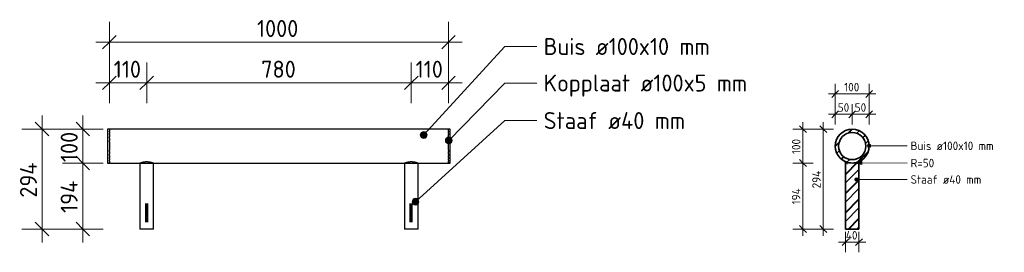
# Model space of a CAD drawing. Header units: millimetres. Extents: x -236366 to -208453, y -103 to 146229.
# Tile 1 of 10: x -223917 to -221014, y -103 to 582. Entities that reach past the tile are written whole.
import ezdxf

# ---------------------------------------------------------------- set-up
doc = ezdxf.new("R2010")
doc.units = ezdxf.units.MM
for name, color, linetype, lineweight in [('N-CO-BC-BETONVORM-G', 50, 'Continuous', 25), ('N-CO-BC-BETONVORM-G-1', 50, 'Continuous', 35), ('N-CO-BC-BETONVORM-G-2', 50, 'Continuous', 18), ('N-CO-SC-STAALVORM-G', 10, 'Continuous', 25), ('N-CO-SC-STAALVORM-GD', 90, 'Continuous', 35), ('N-CO-SC-STAALVORM-GD-1', 90, 'Continuous', 18), ('X-XX-AL-CONSTRUCTIELIJN-G-1', 7, 'Continuous', 70), ('X-XX-AL-M', 7, 'Continuous', 18), ('X-XX-AL-M-10', 7, 'Continuous', 18), ('X-XX-AL-M-20', 7, 'Continuous', 18), ('X-XX-AL-T25-1', 7, 'Continuous', 13), ('X_XX_AL_DETAIL1_G', 7, 'Continuous', 13)]:
    doc.layers.add(name, color=color, linetype=linetype, lineweight=lineweight)
doc.styles.add('NLCS-ISO', font='NLCS-ISO.ttf', dxfattribs={"height": 25})
doc.styles.add('NLCS-ISO_1', font='NLCS-ISO.ttf', dxfattribs={"height": 50})
doc.dimstyles.new('2_5_NLCS_diagonal', dxfattribs={"dimscale": 304.8, "dimtxt": 25.068874, "dimasz": 0.065617, "dimexe": 0.098425, "dimexo": 0.0625, "dimgap": 0, "dimtad": 1, "dimdec": 0, "dimzin": 0, "dimdsep": 46, "dimtxsty": 'NLCS-ISO', "dimblk1": 'OBLIQUE', "dimblk2": 'OBLIQUE', "dimsah": 1, "dimcen": 0.09, "dimdle": 0.065617, "dimazin": 0, "dimtfac": 1, "dimtdec": 4, "dimtix": 1, "dimtmove": 0, "dimatfit": 3, "dimfxl": 0.098425, "dimfxlon": 1, "dimtvp": 1, "dimtolj": 1, "dimtzin": 0, "dimarcsym": 2})
doc.dimstyles.new('2_5_NLCS_diagonal_1', dxfattribs={"dimscale": 304.8, "dimtxt": 50.137748, "dimasz": 0.131234, "dimexe": 0.19685, "dimexo": 0.0625, "dimgap": 0, "dimtad": 1, "dimdec": 0, "dimzin": 0, "dimdsep": 46, "dimtxsty": 'NLCS-ISO_1', "dimblk1": 'OBLIQUE', "dimblk2": 'OBLIQUE', "dimsah": 1, "dimcen": 0.09, "dimdle": 0.131234, "dimazin": 0, "dimtfac": 1, "dimtdec": 4, "dimtix": 1, "dimtmove": 0, "dimatfit": 3, "dimfxl": 0.19685, "dimfxlon": 1, "dimtvp": 1, "dimtolj": 1, "dimtzin": 0, "dimarcsym": 2})
pattern_1 = [(45, (-142948.175, -6500), (-28.28427, 28.28427), []), (45, (-142948.175, -6475.716), (-28.28427, 28.28427), []), (45, (-142948.175, -6474.716), (-28.28427, 28.28427), []), (45, (-142948.175, -6473.716), (-28.28427, 28.28427), [])]

# ---------------------------------------------------------------- blocks, each defined once
blk = doc.blocks.new('GM_Haalbuis_1000 - GM_Haalbuis_1000-3602095-Detail type 17 _6 x uitvoeren_')
at = {"layer": 'N-CO-SC-STAALVORM-G'}
for p, q in [((-231759.3, 260), (-231764.3, 260)), ((-231764.3, 260), (-231764.3, 210)), ((-231759.3, 260), (-231759.3, 258.5)), ((-230759.3, 260), (-231759.3, 260)), ((-231759.3, 257.4), (-231759.3, 258.3)), ((-231759.3, 257.4), (-231759.3, 254.2)), ((-231759.3, 251.8), (-231759.3, 254.2)), ((-231759.3, 251.8), (-231759.3, 247.1)), ((-231759.3, 243.7), (-231759.3, 247.1)), ((-231759.3, 243.7), (-231759.3, 237.6)), ((-231759.3, 233.6), (-231759.3, 237.6)), ((-231759.3, 233.6), (-231759.3, 226)), ((-230754.3, 260), (-230759.3, 260)), ((-230759.3, 258.5), (-230759.3, 260)), ((-230759.3, 258.3), (-230759.3, 257.4)), ((-230759.3, 254.2), (-230759.3, 257.4)), ((-230759.3, 254.2), (-230759.3, 251.8)), ((-230759.3, 247.1), (-230759.3, 251.8)), ((-230759.3, 247.1), (-230759.3, 243.7)), ((-230759.3, 237.6), (-230759.3, 243.7)), ((-230759.3, 237.6), (-230759.3, 233.6)), ((-230759.3, 226), (-230759.3, 233.6)), ((-230754.3, 210), (-230754.3, 260)), ((-231764.3, 210), (-231764.3, 160)), ((-231759.3, 222.2), (-231759.3, 226)), ((-231759.3, 222.2), (-231759.3, 210)), ((-231759.3, 210), (-231759.3, 197.9)), ((-230759.3, 226), (-230759.3, 222.2)), ((-230759.3, 210), (-230759.3, 222.2)), ((-230759.3, 197.9), (-230759.3, 210)), ((-230754.3, 160), (-230754.3, 210)), ((-231759.3, 194.1), (-231759.3, 197.9)), ((-231759.3, 194.1), (-231759.3, 186.5)), ((-231759.3, 182.5), (-231759.3, 186.5)), ((-231759.3, 182.5), (-231759.3, 176.4)), ((-231759.3, 173), (-231759.3, 176.4)), ((-230759.3, 197.9), (-230759.3, 194.1)), ((-230759.3, 186.5), (-230759.3, 194.1)), ((-230759.3, 186.5), (-230759.3, 182.5)), ((-230759.3, 176.4), (-230759.3, 182.5)), ((-230759.3, 176.4), (-230759.3, 173)), ((-231764.3, 160), (-231759.3, 160)), ((-231759.3, 173), (-231759.3, 168.3)), ((-231759.3, 165.9), (-231759.3, 168.3)), ((-231759.3, 165.9), (-231759.3, 162.7)), ((-231759.3, 161.8), (-231759.3, 162.7)), ((-231759.3, 161.6), (-231759.3, 160.1)), ((-231759.3, 160), (-230759.3, 160)), ((-231669.3, 160), (-231669.3, -34.3)), ((-231629.3, -34.3), (-231629.3, 160)), ((-230889.3, 160), (-230889.3, -34.3)), ((-230849.3, -34.3), (-230849.3, 160)), ((-230759.3, 168.3), (-230759.3, 173)), ((-230759.3, 168.3), (-230759.3, 165.9)), ((-230759.3, 162.7), (-230759.3, 165.9)), ((-230759.3, 162.7), (-230759.3, 161.8)), ((-230759.3, 160), (-230759.3, 161.6)), ((-230759.3, 160), (-230754.3, 160)), ((-231629.3, -34.3), (-231669.3, -34.3)), ((-230849.3, -34.3), (-230889.3, -34.3))]:
    blk.add_line(p, q, dxfattribs=at)
for points, knots in [([(-231669.3, 160.1), (-231669.3, 160.1), (-231669.1, 160.2), (-231668.6, 160.3), (-231668.1, 160.5), (-231667.4, 160.8), (-231666.6, 161.1), (-231665.8, 161.3), (-231665.2, 161.6), (-231664.8, 161.7), (-231664.6, 161.7)], [-0.9884505, -0.9884505, -0.9884505, -0.9884505, -0.9444444, -0.9166667, -0.8888889, -0.8611111, -0.8333333, -0.8055556, -0.7916667, -0.7777778, -0.7777778, -0.7777778, -0.7777778]), ([(-231664.6, 161.7), (-231664.4, 161.8), (-231664, 161.9), (-231663.2, 162.1), (-231662.2, 162.5), (-231661, 162.8), (-231660.1, 163), (-231659.3, 163.1), (-231658.6, 163.3), (-231657.5, 163.5), (-231656.2, 163.7), (-231654.5, 163.9), (-231652.8, 164.1), (-231651.1, 164.2), (-231649.3, 164.2), (-231647.5, 164.2), (-231645.8, 164.1), (-231644.1, 163.9), (-231642.4, 163.7), (-231641.1, 163.5), (-231640, 163.3), (-231639.3, 163.1), (-231638.5, 163), (-231637.6, 162.8), (-231636.4, 162.5), (-231635.4, 162.1), (-231634.6, 161.9), (-231634.2, 161.8), (-231634, 161.7)], [-0.7777778, -0.7777778, -0.7777778, -0.7777778, -0.7638889, -0.75, -0.7222222, -0.6944444, -0.6805556, -0.6666667, -0.6527778, -0.6388889, -0.6111111, -0.5833333, -0.5555556, -0.5277778, -0.5, -0.4722222, -0.4444444, -0.4166667, -0.3888889, -0.3611111, -0.3472222, -0.3333333, -0.3194444, -0.3055556, -0.2777778, -0.25, -0.2361111, -0.2222222, -0.2222222, -0.2222222, -0.2222222]), ([(-231634, 161.7), (-231633.8, 161.7), (-231633.4, 161.6), (-231632.8, 161.3), (-231632, 161.1), (-231631.2, 160.8), (-231630.5, 160.5), (-231630, 160.3), (-231629.5, 160.2), (-231629.3, 160.1), (-231629.3, 160.1)], [-0.2222222, -0.2222222, -0.2222222, -0.2222222, -0.2083333, -0.1944444, -0.1666667, -0.1388889, -0.1111111, -0.0833333, -0.0555556, -0.0115545, -0.0115545, -0.0115545, -0.0115545]), ([(-230889.3, 160.1), (-230889.3, 160.1), (-230889.1, 160.2), (-230888.6, 160.3), (-230888.1, 160.5), (-230887.4, 160.8), (-230886.6, 161.1), (-230885.8, 161.3), (-230885.2, 161.6), (-230884.8, 161.7), (-230884.6, 161.7)], [-0.9884505, -0.9884505, -0.9884505, -0.9884505, -0.9444444, -0.9166667, -0.8888889, -0.8611111, -0.8333333, -0.8055556, -0.7916667, -0.7777778, -0.7777778, -0.7777778, -0.7777778]), ([(-230884.6, 161.7), (-230884.4, 161.8), (-230884, 161.9), (-230883.2, 162.1), (-230882.2, 162.5), (-230881, 162.8), (-230880.1, 163), (-230879.3, 163.1), (-230878.6, 163.3), (-230877.5, 163.5), (-230876.2, 163.7), (-230874.5, 163.9), (-230872.8, 164.1), (-230871.1, 164.2), (-230869.3, 164.2), (-230867.5, 164.2), (-230865.8, 164.1), (-230864.1, 163.9), (-230862.4, 163.7), (-230861.1, 163.5), (-230860, 163.3), (-230859.3, 163.1), (-230858.5, 163), (-230857.6, 162.8), (-230856.4, 162.5), (-230855.4, 162.1), (-230854.6, 161.9), (-230854.2, 161.8), (-230854, 161.7)], [-0.7777778, -0.7777778, -0.7777778, -0.7777778, -0.7638889, -0.75, -0.7222222, -0.6944444, -0.6805556, -0.6666667, -0.6527778, -0.6388889, -0.6111111, -0.5833333, -0.5555556, -0.5277778, -0.5, -0.4722222, -0.4444444, -0.4166667, -0.3888889, -0.3611111, -0.3472222, -0.3333333, -0.3194444, -0.3055556, -0.2777778, -0.25, -0.2361111, -0.2222222, -0.2222222, -0.2222222, -0.2222222]), ([(-230854, 161.7), (-230853.8, 161.7), (-230853.4, 161.6), (-230852.8, 161.3), (-230852, 161.1), (-230851.2, 160.8), (-230850.5, 160.5), (-230850, 160.3), (-230849.5, 160.2), (-230849.3, 160.1), (-230849.3, 160.1)], [-0.2222222, -0.2222222, -0.2222222, -0.2222222, -0.2083333, -0.1944444, -0.1666667, -0.1388889, -0.1111111, -0.0833333, -0.0555556, -0.0115545, -0.0115545, -0.0115545, -0.0115545])]:
    blk.add_open_spline(points, degree=3, knots=knots, dxfattribs=at)
blk = doc.blocks.new('GM_Haalbuis_4000 - GM_Haalbuis_4000-3601514-Doorsnede haalbuis Copy 1')
at = {"layer": 'N-CO-BC-BETONVORM-G-2'}
h = blk.add_hatch(dxfattribs=at)
h.set_pattern_fill('ACO-STAAL', color=256, style=0, pattern_type=2)
h.set_pattern_definition(pattern_1)
h.paths.add_polyline_path([(-142973.8, -34.3), (-142933.8, -34.3), (-142933.8, 164.2), (-142940.3, 161.9), (-142947, 160.5), (-142953.8, 160), (-142960.7, 160.5), (-142967.4, 161.9), (-142973.8, 164.2), (-142973.8, -30.4)], flags=0)
at = {"layer": 'N-CO-SC-STAALVORM-GD-1'}
h = blk.add_hatch(dxfattribs=at)
h.set_pattern_fill('ACO-STAAL', color=256, style=0, pattern_type=2)
h.set_pattern_definition(pattern_1)
h.paths.add_polyline_path([(-142950.1, 160.2), (-142942.7, 161.3), (-142935.6, 163.5), (-142928.8, 166.7), (-142922.6, 171), (-142917.2, 176), (-142912.5, 181.9), (-142908.8, 188.4), (-142906, 195.3), (-142904.4, 202.6), (-142903.8, 210), (-142904.4, 217.5), (-142906, 224.8), (-142908.8, 231.7), (-142912.5, 238.2), (-142917.2, 244.1), (-142922.6, 249.1), (-142928.8, 253.4), (-142935.6, 256.6), (-142942.7, 258.8), (-142950.1, 259.9), (-142957.6, 259.9), (-142965, 258.8), (-142972.1, 256.6), (-142978.8, 253.4), (-142985, 249.1), (-142990.5, 244.1), (-142995.1, 238.2), (-142998.9, 231.7), (-143001.6, 224.8), (-143003.3, 217.5), (-143003.8, 210), (-143003.3, 202.6), (-143001.6, 195.3), (-142998.9, 188.4), (-142995.1, 181.9), (-142990.5, 176), (-142984.5, 170.6), (-142978.8, 166.7), (-142972.1, 163.5), (-142965, 161.3), (-142957.6, 160.2)], flags=0)
h.paths.add_polyline_path([(-142953.8, 170), (-142960.8, 170.7), (-142967.5, 172.5), (-142973.8, 175.4), (-142979.5, 179.4), (-142984.5, 184.3), (-142988.5, 190), (-142991.4, 196.4), (-142993.2, 203.1), (-142993.8, 210), (-142993.2, 217), (-142991.4, 223.7), (-142988.5, 230), (-142984.5, 235.8), (-142979.5, 240.7), (-142973.8, 244.7), (-142967.5, 247.6), (-142960.8, 249.4), (-142953.8, 250), (-142946.9, 249.4), (-142940.1, 247.6), (-142933.8, 244.7), (-142928.1, 240.7), (-142923.2, 235.8), (-142919.2, 230), (-142916.2, 223.7), (-142914.4, 217), (-142913.8, 210), (-142914.4, 203.1), (-142916.2, 196.4), (-142919.2, 190), (-142923.2, 184.3), (-142928.1, 179.4), (-142933.8, 175.4), (-142940.1, 172.5), (-142947.2, 170.6), (-142948.1, 170.5)], flags=0)
at = {"layer": 'N-CO-SC-STAALVORM-GD'}
for p, q in [((-142973.8, 164.2), (-142973.8, -34.3)), ((-142933.8, -34.3), (-142933.8, 164.2)), ((-142973.8, -34.3), (-142933.8, -34.3))]:
    blk.add_line(p, q, dxfattribs=at)
for radius, start, end in [(50, 0, 180), (40, 0, 180), (50, 180, 0), (40, 180, 0), (50, 246.4218, 293.5782)]:
    blk.add_arc((-142953.8, 210), radius, start, end, dxfattribs=at)
blk = doc.blocks.new('DIMBLOCK48-Detail type 17 _6 x uitvoeren_')
at = {"layer": 'X-XX-AL-M-20'}
for p, q in [((-223652.6, 456.3), (-223652.6, 576.3)), ((-222652.6, 456.3), (-222652.6, 576.3)), ((-223652.6, 516.3), (-223632.6, 536.3)), ((-222652.6, 516.3), (-222632.6, 536.3)), ((-222612.6, 516.3), (-223692.6, 516.3)), ((-223652.6, 516.3), (-223672.6, 496.3)), ((-223652.6, 516.3), (-223652.6, 456.3)), ((-222652.6, 516.3), (-222672.6, 496.3)), ((-222652.6, 516.3), (-222652.6, 456.3))]:
    blk.add_line(p, q, dxfattribs=at)
at = {"layer": 'X-XX-AL-M-20', "color": 0, "insert": (-223217.4, 581.5), "char_height": 50, "width": 155.522, "attachment_point": 1, "line_spacing_factor": 1.135194, "style": 'NLCS-ISO_1'}
blk.add_mtext('1000', dxfattribs=at)
blk = doc.blocks.new('_Oblique')
at = {"color": 0, "linetype": 'ByBlock', "lineweight": -2}
blk.add_line((-0.5, -0.5), (0.5, 0.5), dxfattribs=at)
blk = doc.blocks.new('DIMBLOCK49-Detail type 17 _6 x uitvoeren_')
at = {"layer": 'X-XX-AL-M-20'}
for p, q in [((-222762.6, 336.3), (-222762.6, 456.3)), ((-222652.6, 336.3), (-222652.6, 456.3)), ((-222762.6, 396.3), (-222742.6, 416.3)), ((-222652.6, 396.3), (-222632.6, 416.3)), ((-222762.6, 396.3), (-222782.6, 376.3)), ((-222612.6, 396.3), (-222762.6, 396.3)), ((-222762.6, 396.3), (-222762.6, 336.3)), ((-222652.6, 396.3), (-222672.6, 376.3)), ((-222652.6, 396.3), (-222652.6, 336.3))]:
    blk.add_line(p, q, dxfattribs=at)
at = {"layer": 'X-XX-AL-M-20', "color": 0, "insert": (-222749.7, 461.5), "char_height": 50, "width": 101.032, "attachment_point": 1, "line_spacing_factor": 1.135194, "style": 'NLCS-ISO_1'}
blk.add_mtext('110', dxfattribs=at)
blk = doc.blocks.new('DIMBLOCK50-Detail type 17 _6 x uitvoeren_')
at = {"layer": 'X-XX-AL-M-20'}
for p, q in [((-223542.6, 336.3), (-223542.6, 456.3)), ((-222762.6, 336.3), (-222762.6, 456.3)), ((-223542.6, 396.3), (-223522.6, 416.3)), ((-222762.6, 396.3), (-222742.6, 416.3)), ((-223542.6, 396.3), (-223562.6, 376.3)), ((-222762.6, 396.3), (-223542.6, 396.3)), ((-223542.6, 396.3), (-223542.6, 336.3)), ((-222762.6, 396.3), (-222782.6, 376.3)), ((-222762.6, 396.3), (-222762.6, 336.3))]:
    blk.add_line(p, q, dxfattribs=at)
at = {"layer": 'X-XX-AL-M-20', "color": 0, "insert": (-223205.1, 461.5), "char_height": 50, "width": 126.007, "attachment_point": 1, "line_spacing_factor": 1.135194, "style": 'NLCS-ISO_1'}
blk.add_mtext('780', dxfattribs=at)
blk = doc.blocks.new('DIMBLOCK51-Detail type 17 _6 x uitvoeren_')
at = {"layer": 'X-XX-AL-M-20'}
for p, q in [((-223652.6, 336.3), (-223652.6, 456.3)), ((-223542.6, 336.3), (-223542.6, 456.3)), ((-223652.6, 396.3), (-223632.6, 416.3)), ((-223542.6, 396.3), (-223522.6, 416.3)), ((-223542.6, 396.3), (-223692.6, 396.3)), ((-223652.6, 396.3), (-223672.6, 376.3)), ((-223652.6, 396.3), (-223652.6, 336.3)), ((-223542.6, 396.3), (-223562.6, 376.3)), ((-223542.6, 396.3), (-223542.6, 336.3))]:
    blk.add_line(p, q, dxfattribs=at)
at = {"layer": 'X-XX-AL-M-20', "color": 0, "insert": (-223639.7, 461.5), "char_height": 50, "width": 101.032, "attachment_point": 1, "line_spacing_factor": 1.135194, "style": 'NLCS-ISO_1'}
blk.add_mtext('110', dxfattribs=at)
blk = doc.blocks.new('DIMBLOCK52-Detail type 17 _6 x uitvoeren_')
at = {"layer": 'X-XX-AL-M-20'}
for p, q in [((-223730.9, 300), (-223730.9, 160)), ((-223730.9, 260), (-223750.9, 280)), ((-223670.9, 260), (-223790.9, 260)), ((-223730.9, 260), (-223710.9, 240)), ((-223730.9, 260), (-223670.9, 260)), ((-223730.9, 160), (-223750.9, 180)), ((-223670.9, 160), (-223790.9, 160)), ((-223730.9, 160), (-223710.9, 140)), ((-223730.9, 160), (-223670.9, 160))]:
    blk.add_line(p, q, dxfattribs=at)
at = {"layer": 'X-XX-AL-M-20', "color": 0, "insert": (-223796.1, 162.8), "char_height": 50, "width": 113.519, "attachment_point": 1, "rotation": 90, "line_spacing_factor": 1.135194, "style": 'NLCS-ISO_1'}
blk.add_mtext('100', dxfattribs=at)
blk = doc.blocks.new('DIMBLOCK53-Detail type 17 _6 x uitvoeren_')
at = {"layer": 'X-XX-AL-M-20'}
for p, q in [((-223730.9, 160), (-223750.9, 180)), ((-223670.9, 160), (-223790.9, 160)), ((-223730.9, 160), (-223730.9, -74.3)), ((-223730.9, 160), (-223710.9, 140)), ((-223730.9, 160), (-223670.9, 160)), ((-223730.9, -34.3), (-223750.9, -14.3)), ((-223670.9, -34.3), (-223790.9, -34.3)), ((-223730.9, -34.3), (-223710.9, -54.3)), ((-223730.9, -34.3), (-223670.9, -34.3))]:
    blk.add_line(p, q, dxfattribs=at)
at = {"layer": 'X-XX-AL-M-20', "color": 0, "insert": (-223796.1, 13.2), "char_height": 50, "width": 119.195, "attachment_point": 1, "rotation": 90, "line_spacing_factor": 1.135194, "style": 'NLCS-ISO_1'}
blk.add_mtext('194', dxfattribs=at)
blk = doc.blocks.new('DIMBLOCK54-Detail type 17 _6 x uitvoeren_')
at = {"layer": 'X-XX-AL-M-20'}
for p, q in [((-223850.9, 300), (-223850.9, -74.3)), ((-223850.9, 260), (-223870.9, 280)), ((-223790.9, 260), (-223910.9, 260)), ((-223850.9, 260), (-223830.9, 240)), ((-223850.9, 260), (-223790.9, 260)), ((-223850.9, -34.3), (-223870.9, -14.3)), ((-223790.9, -34.3), (-223910.9, -34.3)), ((-223850.9, -34.3), (-223830.9, -54.3)), ((-223850.9, -34.3), (-223790.9, -34.3))]:
    blk.add_line(p, q, dxfattribs=at)
at = {"layer": 'X-XX-AL-M-20', "color": 0, "insert": (-223916.1, 58), "char_height": 50, "width": 131.683, "attachment_point": 1, "rotation": 90, "line_spacing_factor": 1.135194, "style": 'NLCS-ISO_1'}
blk.add_mtext('294', dxfattribs=at)
blk = doc.blocks.new('DIMBLOCK55-Doorsnede haalbuis Copy 1')
at = {"layer": 'X-XX-AL-M-10'}
for p, q in [((-221512.5, 273.6), (-221512.5, 333.6)), ((-221462.5, 273.6), (-221462.5, 333.6)), ((-221532.5, 303.6), (-221462.5, 303.6)), ((-221512.5, 303.6), (-221522.5, 293.6)), ((-221512.5, 303.6), (-221502.5, 313.6)), ((-221512.5, 303.6), (-221512.5, 273.6)), ((-221462.5, 303.6), (-221472.5, 293.6)), ((-221462.5, 303.6), (-221452.5, 313.6)), ((-221462.5, 303.6), (-221462.5, 273.6))]:
    blk.add_line(p, q, dxfattribs=at)
at = {"layer": 'X-XX-AL-M-10', "color": 0, "insert": (-221505, 336.2), "char_height": 25, "width": 42.002, "attachment_point": 1, "line_spacing_factor": 1.135194, "style": 'NLCS-ISO'}
blk.add_mtext('50', dxfattribs=at)
blk = doc.blocks.new('DIMBLOCK56-Doorsnede haalbuis Copy 1')
at = {"layer": 'X-XX-AL-M-10'}
for p, q in [((-221462.5, 273.6), (-221462.5, 333.6)), ((-221412.5, 273.6), (-221412.5, 333.6)), ((-221462.5, 303.6), (-221472.5, 293.6)), ((-221462.5, 303.6), (-221452.5, 313.6)), ((-221462.5, 303.6), (-221392.5, 303.6)), ((-221462.5, 303.6), (-221462.5, 273.6)), ((-221412.5, 303.6), (-221422.5, 293.6)), ((-221412.5, 303.6), (-221402.5, 313.6)), ((-221412.5, 303.6), (-221412.5, 273.6))]:
    blk.add_line(p, q, dxfattribs=at)
at = {"layer": 'X-XX-AL-M-10', "color": 0, "insert": (-221455, 336.2), "char_height": 25, "width": 42.002, "attachment_point": 1, "line_spacing_factor": 1.135194, "style": 'NLCS-ISO'}
blk.add_mtext('50', dxfattribs=at)
blk = doc.blocks.new('DIMBLOCK57-Doorsnede haalbuis Copy 1')
at = {"layer": 'X-XX-AL-M-10'}
for p, q in [((-221512.5, 333.6), (-221512.5, 393.6)), ((-221412.5, 333.6), (-221412.5, 393.6)), ((-221532.5, 363.6), (-221392.5, 363.6)), ((-221512.5, 363.6), (-221522.5, 353.6)), ((-221512.5, 363.6), (-221502.5, 373.6)), ((-221512.5, 363.6), (-221512.5, 333.6)), ((-221412.5, 363.6), (-221422.5, 353.6)), ((-221412.5, 363.6), (-221402.5, 373.6)), ((-221412.5, 363.6), (-221412.5, 333.6))]:
    blk.add_line(p, q, dxfattribs=at)
at = {"layer": 'X-XX-AL-M-10', "color": 0, "insert": (-221486.2, 396.2), "char_height": 25, "width": 56.76, "attachment_point": 1, "line_spacing_factor": 1.135194, "style": 'NLCS-ISO'}
blk.add_mtext('100', dxfattribs=at)
blk = doc.blocks.new('DIMBLOCK58-Doorsnede haalbuis Copy 1')
at = {"layer": 'X-XX-AL-M-10'}
for p, q in [((-221482.5, -42.9), (-221482.5, -102.9)), ((-221482.5, -72.9), (-221482.5, -42.9)), ((-221442.5, -42.9), (-221442.5, -102.9)), ((-221442.5, -72.9), (-221442.5, -42.9)), ((-221502.5, -72.9), (-221422.5, -72.9)), ((-221482.5, -72.9), (-221492.5, -82.9)), ((-221482.5, -72.9), (-221472.5, -62.9)), ((-221442.5, -72.9), (-221452.5, -82.9)), ((-221442.5, -72.9), (-221432.5, -62.9))]:
    blk.add_line(p, q, dxfattribs=at)
at = {"layer": 'X-XX-AL-M-10', "color": 0, "insert": (-221481.2, -40.4), "char_height": 25, "width": 44.84, "attachment_point": 1, "line_spacing_factor": 1.135194, "style": 'NLCS-ISO'}
blk.add_mtext('40', dxfattribs=at)
blk = doc.blocks.new('DIMBLOCK59-Doorsnede haalbuis Copy 1')
at = {"layer": 'X-XX-AL-M-10'}
for p, q in [((-221577.6, 160), (-221637.6, 160)), ((-221607.6, 160), (-221617.6, 170)), ((-221607.6, -54.3), (-221607.6, 160)), ((-221607.6, 160), (-221597.6, 150)), ((-221607.6, 160), (-221577.6, 160)), ((-221607.6, -34.3), (-221617.6, -24.3)), ((-221577.6, -34.3), (-221637.6, -34.3)), ((-221607.6, -34.3), (-221597.6, -44.3)), ((-221607.6, -34.3), (-221577.6, -34.3))]:
    blk.add_line(p, q, dxfattribs=at)
at = {"layer": 'X-XX-AL-M-10', "color": 0, "insert": (-221640.2, 38.1), "char_height": 25, "width": 59.598, "attachment_point": 1, "rotation": 90, "line_spacing_factor": 1.135194, "style": 'NLCS-ISO'}
blk.add_mtext('194', dxfattribs=at)
blk = doc.blocks.new('DIMBLOCK60-Doorsnede haalbuis Copy 1')
at = {"layer": 'X-XX-AL-M-10'}
for p, q in [((-221607.6, 260), (-221617.6, 270)), ((-221607.6, 160), (-221607.6, 280)), ((-221577.6, 260), (-221637.6, 260)), ((-221607.6, 260), (-221597.6, 250)), ((-221607.6, 260), (-221577.6, 260)), ((-221577.6, 160), (-221637.6, 160)), ((-221607.6, 160), (-221617.6, 170)), ((-221607.6, 160), (-221597.6, 150)), ((-221607.6, 160), (-221577.6, 160))]:
    blk.add_line(p, q, dxfattribs=at)
at = {"layer": 'X-XX-AL-M-10', "color": 0, "insert": (-221640.2, 186.4), "char_height": 25, "width": 56.76, "attachment_point": 1, "rotation": 90, "line_spacing_factor": 1.135194, "style": 'NLCS-ISO'}
blk.add_mtext('100', dxfattribs=at)
blk = doc.blocks.new('DIMBLOCK61-Doorsnede haalbuis Copy 1')
at = {"layer": 'X-XX-AL-M-10'}
for p, q in [((-221547.6, 260), (-221557.6, 270)), ((-221547.6, -54.3), (-221547.6, 280)), ((-221517.6, 260), (-221577.6, 260)), ((-221547.6, 260), (-221537.6, 250)), ((-221547.6, 260), (-221517.6, 260)), ((-221547.6, -34.3), (-221557.6, -24.3)), ((-221517.6, -34.3), (-221577.6, -34.3)), ((-221547.6, -34.3), (-221537.6, -44.3)), ((-221547.6, -34.3), (-221517.6, -34.3))]:
    blk.add_line(p, q, dxfattribs=at)
at = {"layer": 'X-XX-AL-M-10', "color": 0, "insert": (-221580.2, 85.5), "char_height": 25, "width": 65.841, "attachment_point": 1, "rotation": 90, "line_spacing_factor": 1.135194, "style": 'NLCS-ISO'}
blk.add_mtext('294', dxfattribs=at)

msp = doc.modelspace()

# ---------------------------------------------------------------- hatches: boundary and pattern name
at = {"layer": 'X-XX-AL-T25-1'}
h = msp.add_hatch(color=256, dxfattribs=at)
edge = h.paths.add_edge_path(flags=0)
edge.add_arc((-222725.8, 242.7), 10, 0, 360)
h = msp.add_hatch(color=256, dxfattribs=at)
edge = h.paths.add_edge_path(flags=0)
edge.add_arc((-222652, 226.6), 10, 0, 360)
h = msp.add_hatch(color=256, dxfattribs=at)
edge = h.paths.add_edge_path(flags=0)
edge.add_arc((-221412.4, 210.8), 5, 0, 360)
msp.add_hatch(color=256, dxfattribs=at).paths.add_polyline_path([(-221458.7, 160.3), (-221433.7, 155.3), (-221433.7, 165.3)], flags=0)
h = msp.add_hatch(color=256, dxfattribs=at)
edge = h.paths.add_edge_path(flags=0)
edge.add_arc((-221449.9, 111.6), 5, 0, 360)
h = msp.add_hatch(color=256, dxfattribs=at)
edge = h.paths.add_edge_path(flags=0)
edge.add_arc((-222750.1, 46.1), 10, 0, 360)

# ---------------------------------------------------------------- linework, layer by layer
at = {"layer": 'X-XX-AL-CONSTRUCTIELIJN-G-1'}
for p, q in [((-223542.6, -14.3), (-223542.6, 40.7)), ((-222762.6, -14.3), (-222762.6, 40.7))]:
    msp.add_line(p, q, dxfattribs=at)
at = {"layer": 'X-XX-AL-T25-1'}
for p, q in [((-222725.8, 242.7), (-222487.1, 503.4)), ((-222487.1, 503.4), (-222392, 503.4)), ((-222652, 226.6), (-222487.1, 395.8)), ((-222487.1, 395.8), (-222392, 395.8)), ((-222750.1, 46.1), (-222487.1, 285.2)), ((-222487.1, 285.2), (-222392, 285.2)), ((-221412.4, 210.8), (-221300.3, 210.8)), ((-221433.7, 165.3), (-221458.7, 160.3)), ((-221458.7, 160.3), (-221433.7, 155.3)), ((-221458.7, 160.3), (-221300.3, 160)), ((-221433.7, 155.3), (-221433.7, 165.3)), ((-221449.9, 111.6), (-221300.3, 111.6))]:
    msp.add_line(p, q, dxfattribs=at)
for centre, radius in [((-222725.8, 242.7), 10), ((-222652, 226.6), 10), ((-221412.4, 210.8), 5), ((-221449.9, 111.6), 5), ((-222750.1, 46.1), 10)]:
    msp.add_circle(centre, radius, dxfattribs=at)
at = {"layer": 'X_XX_AL_DETAIL1_G'}
for p, q in [((-223657.6, 260), (-223652.6, 260)), ((-223657.6, 160), (-223652.6, 160)), ((-221477, 162.2), (-221477, 157.2))]:
    msp.add_line(p, q, dxfattribs=at)

# ---------------------------------------------------------------- block references
at = {"layer": 'N-CO-BC-BETONVORM-G'}
msp.add_blockref('GM_Haalbuis_1000 - GM_Haalbuis_1000-3602095-Detail type 17 _6 x uitvoeren_', (8106.7, 0), dxfattribs=at)
at = {"layer": 'N-CO-BC-BETONVORM-G-1'}
msp.add_blockref('GM_Haalbuis_4000 - GM_Haalbuis_4000-3601514-Doorsnede haalbuis Copy 1', (-78508.7, 0), dxfattribs=at)

# ---------------------------------------------------------------- texts
at = {"layer": 'X-XX-AL-T25-1', "attachment_point": 1}
for s, insert, char_height, width, style in [('Buis ø100x10 mm', (-222372, 528.4), 50, 625.316, 'NLCS-ISO_1'), ('Kopplaat ø100x5 mm', (-222372, 420.8), 50, 766.413, 'NLCS-ISO_1'), ('Staaf ø40 mm', (-222372, 310.2), 50, 537.131, 'NLCS-ISO_1'), ('Buis ø100x10 mm', (-221290.3, 223.3), 25, 312.658, 'NLCS-ISO'), ('R=50 ', (-221290.3, 172.5), 25, 107.426, 'NLCS-ISO'), ('Staaf ø40 mm', (-221290.3, 124.1), 25, 268.565, 'NLCS-ISO')]:
    msp.add_mtext(s, dxfattribs=dict(at, insert=insert, char_height=char_height, width=width, style=style))

# ---------------------------------------------------------------- dimensions: what is measured, and where the dimension line sits
at = {"layer": 'X-XX-AL-M'}
for base, p1, p2, dimstyle, override, picture, middle in [((-223652.6, 516.3), (-222652.6, 456.3), (-223652.6, 456.3), '2_5_NLCS_diagonal_1', {"dimpost": '<>', "dimfxl": 1000}, 'DIMBLOCK48-Detail type 17 _6 x uitvoeren_', (-223152.6, 541.3)), ((-223652.6, 396.3), (-223542.6, 336.3), (-223652.6, 336.3), '2_5_NLCS_diagonal_1', {"dimpost": '<>', "dimfxl": 110}, 'DIMBLOCK51-Detail type 17 _6 x uitvoeren_', (-223597.6, 421.3)), ((-223542.6, 396.3), (-222762.6, 336.3), (-223542.6, 336.3), '2_5_NLCS_diagonal_1', {"dimpost": '<>', "dimfxl": 780}, 'DIMBLOCK50-Detail type 17 _6 x uitvoeren_', (-223152.6, 421.3)), ((-222762.6, 396.3), (-222652.6, 336.3), (-222762.6, 336.3), '2_5_NLCS_diagonal_1', {"dimpost": '<>', "dimfxl": 110}, 'DIMBLOCK49-Detail type 17 _6 x uitvoeren_', (-222707.6, 421.3)), ((-221412.5, 363.6), (-221512.5, 333.6), (-221412.5, 333.6), '2_5_NLCS_diagonal', {"dimpost": '<>', "dimfxl": 100}, 'DIMBLOCK57-Doorsnede haalbuis Copy 1', (-221462.5, 376.1)), ((-221462.5, 303.6), (-221512.5, 273.6), (-221462.5, 273.6), '2_5_NLCS_diagonal', {"dimpost": '<>', "dimfxl": 50}, 'DIMBLOCK55-Doorsnede haalbuis Copy 1', (-221487.5, 316.1)), ((-221412.5, 303.6), (-221462.5, 273.6), (-221412.5, 273.6), '2_5_NLCS_diagonal', {"dimpost": '<>', "dimfxl": 50}, 'DIMBLOCK56-Doorsnede haalbuis Copy 1', (-221437.5, 316.1)), ((-221442.5, -72.9), (-221482.5, -42.9), (-221442.5, -42.9), '2_5_NLCS_diagonal', {"dimpost": '<>', "dimfxl": 40}, 'DIMBLOCK58-Doorsnede haalbuis Copy 1', (-221462.5, -60.4))]:
    dim = msp.add_linear_dim(base=base, p1=p1, p2=p2, dimstyle=dimstyle, override=override, dxfattribs=at)
    dim.commit()
    dim.dimension.update_dxf_attribs({"geometry": picture, "text_midpoint": middle})
for base, p1, p2, dimstyle, override, picture, middle in [((-223850.9, -34.3), (-223790.9, 260), (-223790.9, -34.3), '2_5_NLCS_diagonal_1', {"dimpost": '<>', "dimfxl": 294.3}, 'DIMBLOCK54-Detail type 17 _6 x uitvoeren_', (-223875.9, 112.9)), ((-223730.9, 160), (-223670.9, 260), (-223670.9, 160), '2_5_NLCS_diagonal_1', {"dimpost": '<>', "dimfxl": 100}, 'DIMBLOCK52-Detail type 17 _6 x uitvoeren_', (-223755.9, 210)), ((-221607.6, 260), (-221577.6, 160), (-221577.6, 260), '2_5_NLCS_diagonal', {"dimpost": '<>', "dimfxl": 100}, 'DIMBLOCK60-Doorsnede haalbuis Copy 1', (-221620.1, 210)), ((-221547.6, 260), (-221517.6, -34.3), (-221517.6, 260), '2_5_NLCS_diagonal', {"dimpost": '<>', "dimfxl": 294.3}, 'DIMBLOCK61-Doorsnede haalbuis Copy 1', (-221560.1, 112.9)), ((-223730.9, -34.3), (-223670.9, 160), (-223670.9, -34.3), '2_5_NLCS_diagonal_1', {"dimpost": '<>', "dimfxl": 194.3}, 'DIMBLOCK53-Detail type 17 _6 x uitvoeren_', (-223755.9, 62.9)), ((-221607.6, 160), (-221577.6, -34.3), (-221577.6, 160), '2_5_NLCS_diagonal', {"dimpost": '<>', "dimfxl": 194.3}, 'DIMBLOCK59-Doorsnede haalbuis Copy 1', (-221620.1, 62.9))]:
    dim = msp.add_linear_dim(base=base, p1=p1, p2=p2, angle=90, dimstyle=dimstyle, override=override, dxfattribs=at)
    dim.commit()
    dim.dimension.update_dxf_attribs({"geometry": picture, "text_midpoint": middle})

doc.saveas('drawing.dxf')
